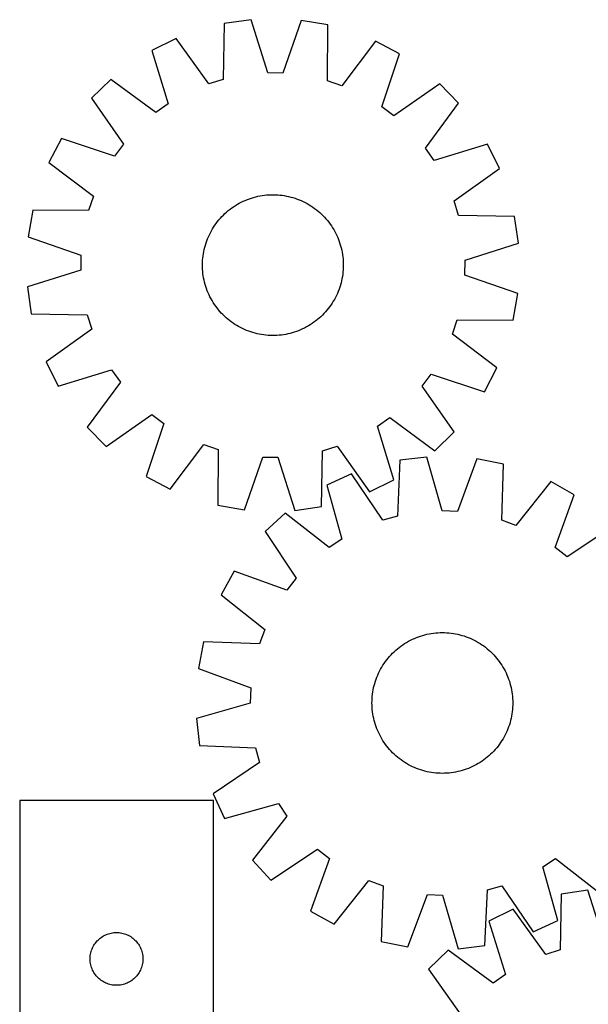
# Model space of a CAD drawing. Header units: millimetres. Extents: x 7 to 1493, y 7 to 2993.
# Tile 6 of 11: x 7 to 330, y 2432 to 2991. Entities that reach past the tile are written whole.
import ezdxf

# ---------------------------------------------------------------- set-up
doc = ezdxf.new("R2010")
doc.units = ezdxf.units.MM
doc.layers.add('CUT', color=7, linetype='CONTINUOUS', true_color=0x000000)

msp = doc.modelspace()

# ---------------------------------------------------------------- linework, layer by layer
at = {"layer": 'CUT'}
for p, q in [((122.71572, 2988.817609), (122.118144, 2957.058868)), ((137.943003, 2991.022246), (122.71572, 2988.817609)), ((147.523422, 2960.737096), (137.943003, 2991.022246)), ((166.479327, 2990.642786), (156.097007, 2960.623089)), ((181.642604, 2988.034032), (166.479327, 2990.642786)), ((181.395497, 2956.27063), (181.642604, 2988.034032)), ((95.458803, 2980.360288), (81.658068, 2973.558065)), ((113.928949, 2954.517911), (95.458803, 2980.360288)), ((208.665002, 2978.854934), (189.514232, 2953.512819)), ((222.279985, 2971.688151), (208.665002, 2978.854934)), ((81.658068, 2973.558065), (90.903729, 2943.169045)), ((212.229542, 2941.555721), (222.279985, 2971.688151)), ((156.097007, 2960.623089), (147.523422, 2960.737096)), ((58.348655, 2957.091824), (47.325378, 2946.357863)), ((83.900541, 2938.221852), (58.348655, 2957.091824)), ((122.118144, 2957.058868), (113.928949, 2954.517911)), ((189.514232, 2953.512819), (181.395497, 2956.27063)), ((245.143315, 2954.60793), (219.098707, 2936.42406)), ((255.877276, 2943.584654), (245.143315, 2954.60793)), ((47.325378, 2946.357863), (65.509248, 2920.313255)), ((90.903729, 2943.169045), (83.900541, 2938.221852)), ((237.007304, 2918.032767), (255.877276, 2943.584654)), ((219.098707, 2936.42406), (212.229542, 2941.555721)), ((30.245157, 2923.494532), (23.078374, 2909.879549)), ((60.377587, 2913.444089), (30.245157, 2923.494532)), ((65.509248, 2920.313255), (60.377587, 2913.444089)), ((241.954498, 2911.029579), (237.007304, 2918.032767)), ((272.343517, 2920.275241), (241.954498, 2911.029579)), ((279.145741, 2906.474505), (272.343517, 2920.275241)), ((23.078374, 2909.879549), (48.420489, 2890.72878)), ((253.303364, 2888.004359), (279.145741, 2906.474505)), ((48.420489, 2890.72878), (45.662678, 2882.610045)), ((131.280296, 2886.730557), (132.394007, 2887.312498)), ((132.394007, 2887.312498), (133.525448, 2887.859169)), ((133.525448, 2887.859169), (134.673501, 2888.370031)), ((134.673501, 2888.370031), (135.837035, 2888.84458)), ((135.837035, 2888.84458), (137.0149, 2889.282347)), ((137.0149, 2889.282347), (138.205935, 2889.6829)), ((138.205935, 2889.6829), (139.408964, 2890.045845)), ((139.408964, 2890.045845), (140.622799, 2890.370822)), ((140.622799, 2890.370822), (141.846243, 2890.657511)), ((141.846243, 2890.657511), (143.078089, 2890.90563)), ((143.078089, 2890.90563), (144.317121, 2891.114933)), ((144.317121, 2891.114933), (145.562115, 2891.285214)), ((145.562115, 2891.285214), (146.811844, 2891.416305)), ((146.811844, 2891.416305), (148.065074, 2891.508076)), ((148.065074, 2891.508076), (149.320568, 2891.560436)), ((149.320568, 2891.560436), (150.577087, 2891.573335)), ((150.577087, 2891.573335), (151.833391, 2891.54676)), ((151.833391, 2891.54676), (153.088241, 2891.480736)), ((153.088241, 2891.480736), (154.340397, 2891.375329)), ((154.340397, 2891.375329), (155.588625, 2891.230642)), ((155.588625, 2891.230642), (156.831692, 2891.04682)), ((156.831692, 2891.04682), (158.068372, 2890.824042)), ((158.068372, 2890.824042), (159.297444, 2890.562529)), ((159.297444, 2890.562529), (160.517695, 2890.262539)), ((160.517695, 2890.262539), (161.727921, 2889.924368)), ((161.727921, 2889.924368), (162.926928, 2889.54835)), ((162.926928, 2889.54835), (164.113532, 2889.134856)), ((164.113532, 2889.134856), (165.286563, 2888.684293)), ((165.286563, 2888.684293), (166.444862, 2888.197108)), ((166.444862, 2888.197108), (167.587286, 2887.673779)), ((167.587286, 2887.673779), (168.712709, 2887.114824)), ((168.712709, 2887.114824), (169.82002, 2886.520795)), ((255.84432, 2879.815164), (253.303364, 2888.004359)), ((13.899277, 2882.857151), (11.290522, 2867.693875)), ((45.662678, 2882.610045), (13.899277, 2882.857151)), ((123.136603, 2880.881271), (124.070602, 2881.721898)), ((124.070602, 2881.721898), (125.030544, 2882.532772)), ((125.030544, 2882.532772), (126.015483, 2883.313094)), ((126.015483, 2883.313094), (127.024447, 2884.062093)), ((127.024447, 2884.062093), (128.056439, 2884.77903)), ((128.056439, 2884.77903), (129.110442, 2885.463198)), ((129.110442, 2885.463198), (130.185414, 2886.113921)), ((130.185414, 2886.113921), (131.280296, 2886.730557)), ((169.82002, 2886.520795), (170.908125, 2885.892277)), ((170.908125, 2885.892277), (171.97595, 2885.229892)), ((171.97595, 2885.229892), (173.022443, 2884.534292)), ((173.022443, 2884.534292), (174.04657, 2883.806164)), ((174.04657, 2883.806164), (175.047321, 2883.046226)), ((175.047321, 2883.046226), (176.023708, 2882.25523)), ((176.023708, 2882.25523), (176.974767, 2881.433954)), ((176.974767, 2881.433954), (177.89956, 2880.583211)), ((118.127145, 2875.261118), (118.887082, 2876.261869)), ((118.887082, 2876.261869), (119.678078, 2877.238255)), ((119.678078, 2877.238255), (120.499354, 2878.189315)), ((120.499354, 2878.189315), (121.350097, 2879.114108)), ((121.350097, 2879.114108), (122.22947, 2880.011722)), ((122.22947, 2880.011722), (123.136603, 2880.881271)), ((177.89956, 2880.583211), (178.797174, 2879.703838)), ((178.797174, 2879.703838), (179.666724, 2878.796705)), ((179.666724, 2878.796705), (180.507351, 2877.862707)), ((180.507351, 2877.862707), (181.318225, 2876.902764)), ((181.318225, 2876.902764), (182.098547, 2875.917825)), ((182.098547, 2875.917825), (182.847545, 2874.908862)), ((287.603062, 2879.217588), (255.84432, 2879.815164)), ((289.807699, 2863.990306), (287.603062, 2879.217588)), ((114.818484, 2869.927257), (115.412513, 2871.034567)), ((115.412513, 2871.034567), (116.041031, 2872.122672)), ((116.041031, 2872.122672), (116.703417, 2873.190498)), ((116.703417, 2873.190498), (117.399017, 2874.236991)), ((117.399017, 2874.236991), (118.127145, 2875.261118)), ((182.847545, 2874.908862), (183.564483, 2873.876869)), ((183.564483, 2873.876869), (184.24865, 2872.822867)), ((184.24865, 2872.822867), (184.899373, 2871.747894)), ((184.899373, 2871.747894), (185.516009, 2870.653012)), ((185.516009, 2870.653012), (186.09795, 2869.539301)), ((11.290522, 2867.693875), (41.310219, 2857.311555)), ((112.384958, 2864.141476), (112.798452, 2865.32808)), ((112.798452, 2865.32808), (113.249015, 2866.50111)), ((113.249015, 2866.50111), (113.736201, 2867.659409)), ((113.736201, 2867.659409), (114.259529, 2868.801834)), ((114.259529, 2868.801834), (114.818484, 2869.927257)), ((186.09795, 2869.539301), (186.644621, 2868.407861)), ((186.644621, 2868.407861), (187.155483, 2867.259807)), ((187.155483, 2867.259807), (187.630032, 2866.096274)), ((187.630032, 2866.096274), (188.067799, 2864.918408)), ((188.067799, 2864.918408), (188.468353, 2863.727373)), ((110.886489, 2858.04624), (111.109266, 2859.28292)), ((111.109266, 2859.28292), (111.370779, 2860.511992)), ((111.370779, 2860.511992), (111.670769, 2861.732243)), ((111.670769, 2861.732243), (112.00894, 2862.942469)), ((112.00894, 2862.942469), (112.384958, 2864.141476)), ((188.468353, 2863.727373), (188.831297, 2862.524345)), ((188.831297, 2862.524345), (189.156274, 2861.310509)), ((189.156274, 2861.310509), (189.442964, 2860.087065)), ((189.442964, 2860.087065), (189.691083, 2858.855219)), ((189.691083, 2858.855219), (189.900386, 2857.616188)), ((259.522549, 2854.409887), (289.807699, 2863.990306)), ((41.310219, 2857.311555), (41.196212, 2848.737969)), ((110.386548, 2853.047939), (110.452572, 2854.302788)), ((110.452572, 2854.302788), (110.55798, 2855.554945)), ((110.55798, 2855.554945), (110.702666, 2856.803173)), ((110.702666, 2856.803173), (110.886489, 2858.04624)), ((189.900386, 2857.616188), (190.070667, 2856.371193)), ((190.070667, 2856.371193), (190.201757, 2855.121464)), ((190.201757, 2855.121464), (190.293528, 2853.868235)), ((190.293528, 2853.868235), (190.345889, 2852.612741)), ((259.408542, 2845.836301), (259.522549, 2854.409887)), ((41.196212, 2848.737969), (10.911062, 2839.15755)), ((110.359973, 2851.791634), (110.386548, 2853.047939)), ((110.372872, 2850.535115), (110.359973, 2851.791634)), ((110.425233, 2849.279621), (110.372872, 2850.535115)), ((110.517004, 2848.026391), (110.425233, 2849.279621)), ((110.648094, 2846.776663), (110.517004, 2848.026391)), ((190.266188, 2848.845067), (190.160781, 2847.592911)), ((190.332212, 2850.099917), (190.266188, 2848.845067)), ((190.358788, 2851.356221), (190.332212, 2850.099917)), ((190.345889, 2852.612741), (190.358788, 2851.356221)), ((110.818375, 2845.531668), (110.648094, 2846.776663)), ((111.027678, 2844.292637), (110.818375, 2845.531668)), ((111.275797, 2843.060791), (111.027678, 2844.292637)), ((111.562486, 2841.837346), (111.275797, 2843.060791)), ((189.347982, 2842.635864), (189.047992, 2841.415613)), ((189.609494, 2843.864936), (189.347982, 2842.635864)), ((189.832272, 2845.101616), (189.609494, 2843.864936)), ((190.016095, 2846.344683), (189.832272, 2845.101616)), ((190.160781, 2847.592911), (190.016095, 2846.344683)), ((289.428239, 2835.453981), (259.408542, 2845.836301)), ((10.911062, 2839.15755), (13.115699, 2823.930268)), ((111.887464, 2840.623511), (111.562486, 2841.837346)), ((112.250408, 2839.420482), (111.887464, 2840.623511)), ((112.650962, 2838.229448), (112.250408, 2839.420482)), ((113.088729, 2837.051582), (112.650962, 2838.229448)), ((113.563277, 2835.888049), (113.088729, 2837.051582)), ((187.469746, 2836.646746), (186.98256, 2835.488446)), ((187.920308, 2837.819776), (187.469746, 2836.646746)), ((188.333803, 2839.00638), (187.920308, 2837.819776)), ((188.709821, 2840.205387), (188.333803, 2839.00638)), ((189.047992, 2841.415613), (188.709821, 2840.205387)), ((114.074139, 2834.739995), (113.563277, 2835.888049)), ((114.620811, 2833.608555), (114.074139, 2834.739995)), ((115.202751, 2832.494844), (114.620811, 2833.608555)), ((115.819388, 2831.399962), (115.202751, 2832.494844)), ((116.470111, 2830.324989), (115.819388, 2831.399962)), ((184.67773, 2831.025184), (184.015344, 2829.957358)), ((185.306248, 2832.113289), (184.67773, 2831.025184)), ((185.900277, 2833.220599), (185.306248, 2832.113289)), ((186.459232, 2834.346022), (185.900277, 2833.220599)), ((186.98256, 2835.488446), (186.459232, 2834.346022)), ((286.819484, 2820.290705), (289.428239, 2835.453981)), ((117.154278, 2829.270987), (116.470111, 2830.324989)), ((117.871215, 2828.238994), (117.154278, 2829.270987)), ((118.620214, 2827.230031), (117.871215, 2828.238994)), ((119.400536, 2826.245092), (118.620214, 2827.230031)), ((120.21141, 2825.285149), (119.400536, 2826.245092)), ((121.052037, 2824.35115), (120.21141, 2825.285149)), ((181.040682, 2825.9096), (180.219407, 2824.958541)), ((181.831679, 2826.885987), (181.040682, 2825.9096)), ((182.591616, 2827.886738), (181.831679, 2826.885987)), ((183.319744, 2828.910865), (182.591616, 2827.886738)), ((184.015344, 2829.957358), (183.319744, 2828.910865)), ((13.115699, 2823.930268), (44.87444, 2823.332691)), ((44.87444, 2823.332691), (47.415397, 2815.143497)), ((121.921586, 2823.444017), (121.052037, 2824.35115)), ((122.819201, 2822.564645), (121.921586, 2823.444017)), ((123.743994, 2821.713901), (122.819201, 2822.564645)), ((124.695053, 2820.892626), (123.743994, 2821.713901)), ((125.67144, 2820.101629), (124.695053, 2820.892626)), ((126.67219, 2819.341692), (125.67144, 2820.101629)), ((174.703278, 2819.834762), (173.694314, 2819.085763)), ((175.688217, 2820.615083), (174.703278, 2819.834762)), ((176.648159, 2821.425958), (175.688217, 2820.615083)), ((177.582158, 2822.266584), (176.648159, 2821.425958)), ((178.489291, 2823.136134), (177.582158, 2822.266584)), ((179.368663, 2824.033748), (178.489291, 2823.136134)), ((180.219407, 2824.958541), (179.368663, 2824.033748)), ((252.298272, 2812.419076), (255.056083, 2820.537811)), ((255.056083, 2820.537811), (286.819484, 2820.290705)), ((47.415397, 2815.143497), (21.57302, 2796.67335)), ((127.696318, 2818.613564), (126.67219, 2819.341692)), ((128.74281, 2817.917964), (127.696318, 2818.613564)), ((129.810636, 2817.255578), (128.74281, 2817.917964)), ((130.898741, 2816.627061), (129.810636, 2817.255578)), ((132.006052, 2816.033031), (130.898741, 2816.627061)), ((133.131474, 2815.474077), (132.006052, 2816.033031)), ((134.273899, 2814.950748), (133.131474, 2815.474077)), ((135.432198, 2814.463562), (134.273899, 2814.950748)), ((136.605228, 2814.013), (135.432198, 2814.463562)), ((164.881726, 2814.303276), (163.703861, 2813.865509)), ((166.04526, 2814.777825), (164.881726, 2814.303276)), ((167.193313, 2815.288687), (166.04526, 2814.777825)), ((168.324754, 2815.835358), (167.193313, 2815.288687)), ((169.438464, 2816.417299), (168.324754, 2815.835358)), ((170.533346, 2817.033935), (169.438464, 2816.417299)), ((171.608319, 2817.684658), (170.533346, 2817.033935)), ((172.662322, 2818.368826), (171.608319, 2817.684658)), ((173.694314, 2819.085763), (172.662322, 2818.368826)), ((137.791833, 2813.599506), (136.605228, 2814.013)), ((138.990839, 2813.223488), (137.791833, 2813.599506)), ((140.201065, 2812.885317), (138.990839, 2813.223488)), ((141.421317, 2812.585327), (140.201065, 2812.885317)), ((142.650389, 2812.323814), (141.421317, 2812.585327)), ((143.887068, 2812.101036), (142.650389, 2812.323814)), ((145.130136, 2811.917213), (143.887068, 2812.101036)), ((146.378363, 2811.772527), (145.130136, 2811.917213)), ((147.63052, 2811.66712), (146.378363, 2811.772527)), ((148.88537, 2811.601096), (147.63052, 2811.66712)), ((150.141674, 2811.57452), (148.88537, 2811.601096)), ((151.398193, 2811.587419), (150.141674, 2811.57452)), ((152.653687, 2811.63978), (151.398193, 2811.587419)), ((153.906917, 2811.731551), (152.653687, 2811.63978)), ((155.156646, 2811.862642), (153.906917, 2811.731551)), ((156.40164, 2812.032923), (155.156646, 2811.862642)), ((157.640672, 2812.242226), (156.40164, 2812.032923)), ((158.872517, 2812.490344), (157.640672, 2812.242226)), ((160.095962, 2812.777034), (158.872517, 2812.490344)), ((161.309797, 2813.102011), (160.095962, 2812.777034)), ((162.512826, 2813.464956), (161.309797, 2813.102011)), ((163.703861, 2813.865509), (162.512826, 2813.464956)), ((277.640387, 2793.268307), (252.298272, 2812.419076)), ((21.57302, 2796.67335), (28.375244, 2782.872615)), ((28.375244, 2782.872615), (58.764263, 2792.118277)), ((58.764263, 2792.118277), (63.711457, 2785.115089)), ((270.473604, 2779.653323), (277.640387, 2793.268307)), ((235.209513, 2782.834601), (240.341174, 2789.703766)), ((240.341174, 2789.703766), (270.473604, 2779.653323)), ((63.711457, 2785.115089), (44.841485, 2759.563202)), ((253.393383, 2756.789993), (235.209513, 2782.834601)), ((55.575446, 2748.539925), (81.620054, 2766.723795)), ((81.620054, 2766.723795), (88.489219, 2761.592135)), ((209.815032, 2759.97881), (216.81822, 2764.926004)), ((216.81822, 2764.926004), (242.370106, 2746.056032)), ((44.841485, 2759.563202), (55.575446, 2748.539925)), ((88.489219, 2761.592135), (78.438776, 2731.459704)), ((219.060693, 2729.589791), (209.815032, 2759.97881)), ((242.370106, 2746.056032), (253.393383, 2756.789993)), ((92.053759, 2724.292922), (111.204529, 2749.635036)), ((111.204529, 2749.635036), (119.323263, 2746.877226)), ((178.600617, 2746.088988), (186.789812, 2748.629945)), ((186.789812, 2748.629945), (205.259958, 2722.787568)), ((119.323263, 2746.877226), (119.076157, 2715.113824)), ((134.239433, 2712.50507), (144.621753, 2742.524766)), ((144.621753, 2742.524766), (153.195339, 2742.410759)), ((153.195339, 2742.410759), (162.775758, 2712.125609)), ((178.00304, 2714.330247), (178.600617, 2746.088988)), ((237.766779, 2742.513108), (222.488465, 2740.695505)), ((246.575763, 2711.994646), (237.766779, 2742.513108)), ((266.284291, 2741.409787), (255.143697, 2711.663159)), ((281.376501, 2738.417172), (266.284291, 2741.409787)), ((222.488465, 2740.695505), (221.085344, 2708.962147)), ((280.323619, 2706.670264), (281.376501, 2738.417172)), ((78.438776, 2731.459704), (92.053759, 2724.292922)), ((195.025755, 2732.93243), (181.056885, 2726.482528)), ((212.83432, 2706.629773), (195.025755, 2732.93243)), ((181.056885, 2726.482528), (189.528584, 2695.868723)), ((205.259958, 2722.787568), (219.060693, 2729.589791)), ((308.157322, 2728.555456), (288.369773, 2703.707364)), ((321.586098, 2721.04556), (308.157322, 2728.555456)), ((310.774413, 2691.177814), (321.586098, 2721.04556)), ((119.076157, 2715.113824), (134.239433, 2712.50507)), ((162.775758, 2712.125609), (178.00304, 2714.330247)), ((157.337217, 2710.61296), (146.045162, 2700.162121)), ((182.402137, 2691.100796), (157.337217, 2710.61296)), ((221.085344, 2708.962147), (212.83432, 2706.629773)), ((255.143697, 2711.663159), (246.575763, 2711.994646)), ((288.369773, 2703.707364), (280.323619, 2706.670264)), ((344.008734, 2703.390781), (317.511174, 2685.873531)), ((146.045162, 2700.162121), (163.562413, 2673.664561)), ((189.528584, 2695.868723), (182.402137, 2691.100796)), ((317.511174, 2685.873531), (310.774413, 2691.177814)), ((128.390384, 2677.739485), (120.880488, 2664.310709)), ((158.25813, 2666.9278), (128.390384, 2677.739485)), ((163.562413, 2673.664561), (158.25813, 2666.9278)), ((120.880488, 2664.310709), (145.72858, 2644.52316)), ((145.72858, 2644.52316), (142.76568, 2636.477006)), ((233.069185, 2640.42176), (234.257777, 2640.829503)), ((234.257777, 2640.829503), (235.458591, 2641.19971)), ((235.458591, 2641.19971), (236.67044, 2641.532017)), ((236.67044, 2641.532017), (237.89213, 2641.826094)), ((237.89213, 2641.826094), (239.122454, 2642.081651)), ((239.122454, 2642.081651), (240.360198, 2642.298438)), ((240.360198, 2642.298438), (241.604141, 2642.476238)), ((241.604141, 2642.476238), (242.853055, 2642.614878)), ((242.853055, 2642.614878), (244.105707, 2642.71422)), ((244.105707, 2642.71422), (245.360862, 2642.774167)), ((245.360862, 2642.774167), (246.61728, 2642.794658)), ((246.61728, 2642.794658), (247.873722, 2642.775674)), ((247.873722, 2642.775674), (249.128948, 2642.717234)), ((249.128948, 2642.717234), (250.381718, 2642.619395)), ((250.381718, 2642.619395), (251.630798, 2642.482254)), ((251.630798, 2642.482254), (252.874953, 2642.305946)), ((252.874953, 2642.305946), (254.112956, 2642.090645)), ((254.112956, 2642.090645), (255.343586, 2641.836564)), ((255.343586, 2641.836564), (256.565628, 2641.543953)), ((256.565628, 2641.543953), (257.777875, 2641.213101)), ((257.777875, 2641.213101), (258.979132, 2640.844335)), ((258.979132, 2640.844335), (260.168213, 2640.438018)), ((111.018772, 2637.529888), (108.026156, 2622.437678)), ((142.76568, 2636.477006), (111.018772, 2637.529888)), ((222.106038, 2634.386151), (223.110458, 2635.141233)), ((223.110458, 2635.141233), (224.138099, 2635.864393)), ((224.138099, 2635.864393), (225.187948, 2636.554917)), ((225.187948, 2636.554917), (226.258969, 2637.212124)), ((226.258969, 2637.212124), (227.350105, 2637.835365)), ((227.350105, 2637.835365), (228.460279, 2638.424025)), ((228.460279, 2638.424025), (229.588396, 2638.977523)), ((229.588396, 2638.977523), (230.733341, 2639.495313)), ((230.733341, 2639.495313), (231.893986, 2639.976884)), ((231.893986, 2639.976884), (233.069185, 2640.42176)), ((260.168213, 2640.438018), (261.343945, 2639.994552)), ((261.343945, 2639.994552), (262.505167, 2639.514375)), ((262.505167, 2639.514375), (263.650733, 2638.997959)), ((263.650733, 2638.997959), (264.779512, 2638.445815)), ((264.779512, 2638.445815), (265.890392, 2637.858487)), ((265.890392, 2637.858487), (266.982275, 2637.236556)), ((266.982275, 2637.236556), (268.054084, 2636.580635)), ((268.054084, 2636.580635), (269.104761, 2635.891371)), ((269.104761, 2635.891371), (270.133269, 2635.169445)), ((270.133269, 2635.169445), (271.138594, 2634.415569)), ((216.620971, 2629.229134), (217.466111, 2630.159051)), ((217.466111, 2630.159051), (218.340043, 2631.061962)), ((218.340043, 2631.061962), (219.241905, 2631.936977)), ((219.241905, 2631.936977), (220.170807, 2632.783232)), ((220.170807, 2632.783232), (221.125832, 2633.599892)), ((221.125832, 2633.599892), (222.106038, 2634.386151)), ((271.138594, 2634.415569), (272.119742, 2633.630487)), ((272.119742, 2633.630487), (273.075747, 2632.814973)), ((273.075747, 2632.814973), (274.005664, 2631.969833)), ((274.005664, 2631.969833), (274.908575, 2631.095901)), ((274.908575, 2631.095901), (275.78359, 2630.194039)), ((275.78359, 2630.194039), (276.629845, 2629.265137)), ((212.199387, 2623.135662), (212.855309, 2624.207471)), ((212.855309, 2624.207471), (213.544572, 2625.258148)), ((213.544572, 2625.258148), (214.266499, 2626.286656)), ((214.266499, 2626.286656), (215.020375, 2627.291981)), ((215.020375, 2627.291981), (215.805457, 2628.273129)), ((215.805457, 2628.273129), (216.620971, 2629.229134)), ((276.629845, 2629.265137), (277.446505, 2628.310111)), ((277.446505, 2628.310111), (278.232764, 2627.329905)), ((278.232764, 2627.329905), (278.987847, 2626.325486)), ((278.987847, 2626.325486), (279.711006, 2625.297845)), ((279.711006, 2625.297845), (280.40153, 2624.247996)), ((280.40153, 2624.247996), (281.058737, 2623.176975)), ((108.026156, 2622.437678), (137.772785, 2611.297084)), ((209.441391, 2617.497332), (209.921569, 2618.658554)), ((209.921569, 2618.658554), (210.437985, 2619.80412)), ((210.437985, 2619.80412), (210.990129, 2620.932899)), ((210.990129, 2620.932899), (211.577456, 2622.043779)), ((211.577456, 2622.043779), (212.199387, 2623.135662)), ((281.058737, 2623.176975), (281.681978, 2622.085839)), ((281.681978, 2622.085839), (282.270638, 2620.975665)), ((282.270638, 2620.975665), (282.824136, 2619.847548)), ((282.824136, 2619.847548), (283.341926, 2618.702603)), ((283.341926, 2618.702603), (283.823497, 2617.541958)), ((207.59938, 2611.496973), (207.891991, 2612.719015)), ((207.891991, 2612.719015), (208.222843, 2613.931262)), ((208.222843, 2613.931262), (208.591609, 2615.132519)), ((208.591609, 2615.132519), (208.997925, 2616.3216)), ((208.997925, 2616.3216), (209.441391, 2617.497332)), ((283.823497, 2617.541958), (284.268373, 2616.366759)), ((284.268373, 2616.366759), (284.676116, 2615.178167)), ((284.676116, 2615.178167), (285.046324, 2613.977353)), ((285.046324, 2613.977353), (285.37863, 2612.765503)), ((285.37863, 2612.765503), (285.672707, 2611.543814)), ((137.772785, 2611.297084), (137.441298, 2602.72915)), ((206.816549, 2606.535105), (206.95369, 2607.784185)), ((206.95369, 2607.784185), (207.129998, 2609.02834)), ((207.129998, 2609.02834), (207.345299, 2610.266343)), ((207.345299, 2610.266343), (207.59938, 2611.496973)), ((285.672707, 2611.543814), (285.928265, 2610.31349)), ((285.928265, 2610.31349), (286.145051, 2609.075746)), ((286.145051, 2609.075746), (286.322852, 2607.831803)), ((286.322852, 2607.831803), (286.461491, 2606.582889)), ((137.441298, 2602.72915), (106.922836, 2593.920166)), ((206.641286, 2602.770667), (206.660269, 2604.027109)), ((206.661777, 2601.514249), (206.641286, 2602.770667)), ((206.660269, 2604.027109), (206.71871, 2605.282335)), ((206.721723, 2600.259094), (206.661777, 2601.514249)), ((206.71871, 2605.282335), (206.816549, 2606.535105)), ((286.461491, 2606.582889), (286.560833, 2605.330237)), ((286.560833, 2605.330237), (286.62078, 2604.075082)), ((286.622287, 2601.562222), (286.563847, 2600.306996)), ((286.62078, 2604.075082), (286.641271, 2602.818664)), ((286.641271, 2602.818664), (286.622287, 2601.562222)), ((206.821065, 2599.006442), (206.721723, 2600.259094)), ((206.959705, 2597.757528), (206.821065, 2599.006442)), ((207.137506, 2596.513585), (206.959705, 2597.757528)), ((207.354292, 2595.275841), (207.137506, 2596.513585)), ((286.152559, 2596.560991), (285.937258, 2595.322987)), ((286.328867, 2597.805146), (286.152559, 2596.560991)), ((286.466008, 2599.054225), (286.328867, 2597.805146)), ((286.563847, 2600.306996), (286.466008, 2599.054225)), ((106.922836, 2593.920166), (108.740439, 2578.641852)), ((207.60985, 2594.045517), (207.354292, 2595.275841)), ((207.903927, 2592.823827), (207.60985, 2594.045517)), ((208.236233, 2591.611978), (207.903927, 2592.823827)), ((208.60644, 2590.411164), (208.236233, 2591.611978)), ((209.014184, 2589.222571), (208.60644, 2590.411164)), ((284.690948, 2590.456811), (284.284632, 2589.26773)), ((285.059714, 2591.658068), (284.690948, 2590.456811)), ((285.390566, 2592.870316), (285.059714, 2591.658068)), ((285.683177, 2594.092358), (285.390566, 2592.870316)), ((285.937258, 2595.322987), (285.683177, 2594.092358)), ((209.45906, 2588.047373), (209.014184, 2589.222571)), ((209.940631, 2586.886728), (209.45906, 2588.047373)), ((210.458421, 2585.741782), (209.940631, 2586.886728)), ((211.011919, 2584.613666), (210.458421, 2585.741782)), ((282.844572, 2585.785211), (282.292428, 2584.656431)), ((283.360988, 2586.930777), (282.844572, 2585.785211)), ((283.841165, 2588.091999), (283.360988, 2586.930777)), ((284.284632, 2589.26773), (283.841165, 2588.091999)), ((211.600579, 2583.503492), (211.011919, 2584.613666)), ((212.22382, 2582.412356), (211.600579, 2583.503492)), ((212.881026, 2581.341335), (212.22382, 2582.412356)), ((213.57155, 2580.291486), (212.881026, 2581.341335)), ((214.29471, 2579.263844), (213.57155, 2580.291486)), ((215.049792, 2578.259425), (214.29471, 2579.263844)), ((279.016058, 2579.302674), (278.262182, 2578.29735)), ((279.737984, 2580.331183), (279.016058, 2579.302674)), ((280.427248, 2581.38186), (279.737984, 2580.331183)), ((281.083169, 2582.453669), (280.427248, 2581.38186)), ((281.705101, 2583.545552), (281.083169, 2582.453669)), ((282.292428, 2584.656431), (281.705101, 2583.545552)), ((108.740439, 2578.641852), (140.473796, 2577.238731)), ((140.473796, 2577.238731), (142.806171, 2568.987707)), ((215.836051, 2577.279219), (215.049792, 2578.259425)), ((216.652711, 2576.324194), (215.836051, 2577.279219)), ((217.498966, 2575.395292), (216.652711, 2576.324194)), ((218.373982, 2574.49343), (217.498966, 2575.395292)), ((219.276893, 2573.619497), (218.373982, 2574.49343)), ((220.20681, 2572.774358), (219.276893, 2573.619497)), ((274.040652, 2573.652353), (273.11175, 2572.806098)), ((274.942514, 2574.527368), (274.040652, 2573.652353)), ((275.816446, 2575.43028), (274.942514, 2574.527368)), ((276.661586, 2576.360197), (275.816446, 2575.43028)), ((277.4771, 2577.316201), (276.661586, 2576.360197)), ((278.262182, 2578.29735), (277.4771, 2577.316201)), ((142.806171, 2568.987707), (116.503514, 2551.179142)), ((221.162814, 2571.958844), (220.20681, 2572.774358)), ((222.143963, 2571.173762), (221.162814, 2571.958844)), ((223.149288, 2570.419885), (222.143963, 2571.173762)), ((224.177796, 2569.697959), (223.149288, 2570.419885)), ((225.228473, 2569.008695), (224.177796, 2569.697959)), ((226.300282, 2568.352774), (225.228473, 2569.008695)), ((227.392165, 2567.730843), (226.300282, 2568.352774)), ((267.023588, 2568.377207), (265.932452, 2567.753966)), ((268.094609, 2569.034413), (267.023588, 2568.377207)), ((269.144458, 2569.724937), (268.094609, 2569.034413)), ((270.172099, 2570.448097), (269.144458, 2569.724937)), ((271.176518, 2571.203179), (270.172099, 2570.448097)), ((272.156724, 2571.989438), (271.176518, 2571.203179)), ((273.11175, 2572.806098), (272.156724, 2571.989438)), ((228.503044, 2567.143516), (227.392165, 2567.730843)), ((229.631824, 2566.591372), (228.503044, 2567.143516)), ((230.77739, 2566.074956), (229.631824, 2566.591372)), ((231.938612, 2565.594778), (230.77739, 2566.074956)), ((233.114344, 2565.151312), (231.938612, 2565.594778)), ((234.303425, 2564.744996), (233.114344, 2565.151312)), ((235.504682, 2564.376229), (234.303425, 2564.744996)), ((236.716929, 2564.045378), (235.504682, 2564.376229)), ((237.938971, 2563.752767), (236.716929, 2564.045378)), ((239.1696, 2563.498685), (237.938971, 2563.752767)), ((240.407604, 2563.283385), (239.1696, 2563.498685)), ((241.651759, 2563.107077), (240.407604, 2563.283385)), ((242.900838, 2562.969935), (241.651759, 2563.107077)), ((244.153609, 2562.872096), (242.900838, 2562.969935)), ((245.408835, 2562.813656), (244.153609, 2562.872096)), ((246.665277, 2562.794672), (245.408835, 2562.813656)), ((247.921695, 2562.815164), (246.665277, 2562.794672)), ((249.17685, 2562.87511), (247.921695, 2562.815164)), ((250.429502, 2562.974452), (249.17685, 2562.87511)), ((251.678416, 2563.113092), (250.429502, 2562.974452)), ((252.922359, 2563.290893), (251.678416, 2563.113092)), ((254.160103, 2563.507679), (252.922359, 2563.290893)), ((255.390427, 2563.763237), (254.160103, 2563.507679)), ((256.612116, 2564.057314), (255.390427, 2563.763237)), ((257.823966, 2564.38962), (256.612116, 2564.057314)), ((259.02478, 2564.759827), (257.823966, 2564.38962)), ((260.213372, 2565.16757), (259.02478, 2564.759827)), ((261.388571, 2565.612447), (260.213372, 2565.16757)), ((262.549216, 2566.094018), (261.388571, 2565.612447)), ((263.694161, 2566.611808), (262.549216, 2566.094018)), ((264.822278, 2567.165306), (263.694161, 2566.611808)), ((265.932452, 2567.753966), (264.822278, 2567.165306)), ((116.503514, 2551.179142), (122.953416, 2537.210272)), ((116.522918, 2547.356584), (6.522918, 2547.356584)), ((6.522918, 2547.356584), (6.522918, 2367.356584)), ((116.522918, 2367.356584), (116.522918, 2547.356584)), ((122.953416, 2537.210272), (153.567221, 2545.681971)), ((153.567221, 2545.681971), (158.335147, 2538.555524)), ((158.335147, 2538.555524), (138.822984, 2513.490604)), ((149.273823, 2502.198549), (175.771382, 2519.7158)), ((175.771382, 2519.7158), (182.508143, 2514.411516)), ((138.822984, 2513.490604), (149.273823, 2502.198549)), ((182.508143, 2514.411516), (171.696459, 2484.543771)), ((303.753972, 2509.720608), (310.880419, 2514.488534)), ((310.880419, 2514.488534), (335.945339, 2494.97637)), ((312.225672, 2479.106803), (303.753972, 2509.720608)), ((185.125235, 2477.033875), (204.912783, 2501.881967)), ((204.912783, 2501.881967), (212.958937, 2498.919067)), ((212.958937, 2498.919067), (211.906056, 2467.172159)), ((270.794091, 2464.893825), (272.197213, 2496.627183)), ((272.197213, 2496.627183), (280.448237, 2498.959558)), ((280.448237, 2498.959558), (298.256802, 2472.656901)), ((329.344676, 2496.466943), (314.122634, 2494.226411)), ((338.996472, 2466.204465), (329.344676, 2496.466943)), ((226.998265, 2464.179543), (238.13886, 2493.926172)), ((238.13886, 2493.926172), (246.706794, 2493.594685)), ((246.706794, 2493.594685), (255.515778, 2463.076222)), ((314.122634, 2494.226411), (313.599937, 2462.466349)), ((171.696459, 2484.543771), (185.125235, 2477.033875)), ((286.885732, 2485.70485), (273.101073, 2478.870107)), ((305.416756, 2459.906092), (286.885732, 2485.70485)), ((273.101073, 2478.870107), (282.418357, 2448.502971)), ((298.256802, 2472.656901), (312.225672, 2479.106803)), ((50.004712, 2466.965482), (50.514638, 2467.545684)), ((50.514638, 2467.545684), (51.053756, 2468.098867)), ((51.053756, 2468.098867), (51.620636, 2468.623563)), ((51.620636, 2468.623563), (52.213776, 2469.118381)), ((52.213776, 2469.118381), (52.831602, 2469.582009)), ((52.831602, 2469.582009), (53.472475, 2470.013218)), ((53.472475, 2470.013218), (54.134697, 2470.410863)), ((54.134697, 2470.410863), (54.816511, 2470.773891)), ((54.816511, 2470.773891), (55.51611, 2471.101338)), ((55.51611, 2471.101338), (56.231637, 2471.392337)), ((56.231637, 2471.392337), (56.961196, 2471.646115)), ((56.961196, 2471.646115), (57.702851, 2471.862)), ((57.702851, 2471.862), (58.454637, 2472.03942)), ((58.454637, 2472.03942), (59.21456, 2472.177903)), ((59.21456, 2472.177903), (59.980603, 2472.277082)), ((59.980603, 2472.277082), (60.750737, 2472.336696)), ((60.750737, 2472.336696), (61.522918, 2472.356584)), ((61.522918, 2472.356584), (62.2951, 2472.336696)), ((62.2951, 2472.336696), (63.065233, 2472.277082)), ((63.065233, 2472.277082), (63.831277, 2472.177903)), ((63.831277, 2472.177903), (64.591199, 2472.03942)), ((64.591199, 2472.03942), (65.342985, 2471.862)), ((65.342985, 2471.862), (66.084641, 2471.646115)), ((66.084641, 2471.646115), (66.8142, 2471.392337)), ((66.8142, 2471.392337), (67.529727, 2471.101338)), ((67.529727, 2471.101338), (68.229325, 2470.773891)), ((68.229325, 2470.773891), (68.911139, 2470.410863)), ((68.911139, 2470.410863), (69.573361, 2470.013218)), ((69.573361, 2470.013218), (70.214235, 2469.582009)), ((70.214235, 2469.582009), (70.832061, 2469.118381)), ((70.832061, 2469.118381), (71.4252, 2468.623563)), ((71.4252, 2468.623563), (71.992081, 2468.098867)), ((71.992081, 2468.098867), (72.531199, 2467.545684)), ((72.531199, 2467.545684), (73.041125, 2466.965482)), ((47.12067, 2461.548869), (47.35558, 2462.28472)), ((47.35558, 2462.28472), (47.628059, 2463.007503)), ((47.628059, 2463.007503), (47.937384, 2463.7153)), ((47.937384, 2463.7153), (48.282736, 2464.406236)), ((48.282736, 2464.406236), (48.663199, 2465.078476)), ((48.663199, 2465.078476), (49.077763, 2465.73024)), ((49.077763, 2465.73024), (49.52533, 2466.359799)), ((49.52533, 2466.359799), (50.004712, 2466.965482)), ((73.041125, 2466.965482), (73.520507, 2466.359799)), ((73.520507, 2466.359799), (73.968073, 2465.73024)), ((73.968073, 2465.73024), (74.382638, 2465.078476)), ((74.382638, 2465.078476), (74.7631, 2464.406236)), ((74.7631, 2464.406236), (75.108452, 2463.7153)), ((75.108452, 2463.7153), (75.417778, 2463.007503)), ((75.417778, 2463.007503), (75.690257, 2462.28472)), ((75.690257, 2462.28472), (75.925166, 2461.548869)), ((211.906056, 2467.172159), (226.998265, 2464.179543)), ((249.830547, 2462.348955), (238.832608, 2451.589035)), ((275.426852, 2443.539279), (249.830547, 2462.348955)), ((255.515778, 2463.076222), (270.794091, 2464.893825)), ((313.599937, 2462.466349), (305.416756, 2459.906092)), ((46.527891, 2457.742803), (46.567655, 2458.514216)), ((46.527891, 2456.970366), (46.527891, 2457.742803)), ((46.567655, 2456.198952), (46.527891, 2456.970366)), ((46.567655, 2458.514216), (46.647078, 2459.28256)), ((46.647078, 2455.430609), (46.567655, 2456.198952)), ((46.647078, 2459.28256), (46.765949, 2460.045796)), ((46.765949, 2460.045796), (46.923953, 2460.8019)), ((46.923953, 2460.8019), (47.12067, 2461.548869)), ((75.925166, 2461.548869), (76.121884, 2460.8019)), ((76.121884, 2460.8019), (76.279888, 2460.045796)), ((76.279888, 2460.045796), (76.398758, 2459.28256)), ((76.398758, 2459.28256), (76.478181, 2458.514216)), ((76.478181, 2456.198952), (76.398758, 2455.430609)), ((76.478181, 2458.514216), (76.517945, 2457.742803)), ((76.517945, 2456.970366), (76.478181, 2456.198952)), ((76.517945, 2457.742803), (76.517945, 2456.970366)), ((46.765949, 2454.667373), (46.647078, 2455.430609)), ((46.923953, 2453.911268), (46.765949, 2454.667373)), ((47.12067, 2453.1643), (46.923953, 2453.911268)), ((47.35558, 2452.428449), (47.12067, 2453.1643)), ((47.628059, 2451.705666), (47.35558, 2452.428449)), ((47.937384, 2450.997869), (47.628059, 2451.705666)), ((48.282736, 2450.306933), (47.937384, 2450.997869)), ((75.108452, 2450.997869), (74.7631, 2450.306933)), ((75.417778, 2451.705666), (75.108452, 2450.997869)), ((75.690257, 2452.428449), (75.417778, 2451.705666)), ((75.925166, 2453.1643), (75.690257, 2452.428449)), ((76.121884, 2453.911268), (75.925166, 2453.1643)), ((76.279888, 2454.667373), (76.121884, 2453.911268)), ((76.398758, 2455.430609), (76.279888, 2454.667373)), ((238.832608, 2451.589035), (257.077833, 2425.587371)), ((48.663199, 2449.634692), (48.282736, 2450.306933)), ((49.077763, 2448.982929), (48.663199, 2449.634692)), ((49.52533, 2448.35337), (49.077763, 2448.982929)), ((50.004712, 2447.747687), (49.52533, 2448.35337)), ((50.514638, 2447.167484), (50.004712, 2447.747687)), ((51.053756, 2446.614302), (50.514638, 2447.167484)), ((51.620636, 2446.089605), (51.053756, 2446.614302)), ((52.213776, 2445.594787), (51.620636, 2446.089605)), ((52.831602, 2445.131159), (52.213776, 2445.594787)), ((53.472475, 2444.699951), (52.831602, 2445.131159)), ((70.214235, 2445.131159), (69.573361, 2444.699951)), ((70.832061, 2445.594787), (70.214235, 2445.131159)), ((71.4252, 2446.089605), (70.832061, 2445.594787)), ((71.992081, 2446.614302), (71.4252, 2446.089605)), ((72.531199, 2447.167484), (71.992081, 2446.614302)), ((73.041125, 2447.747687), (72.531199, 2447.167484)), ((73.520507, 2448.35337), (73.041125, 2447.747687)), ((73.968073, 2448.982929), (73.520507, 2448.35337)), ((74.382638, 2449.634692), (73.968073, 2448.982929)), ((74.7631, 2450.306933), (74.382638, 2449.634692)), ((282.418357, 2448.502971), (275.426852, 2443.539279)), ((54.134697, 2444.302306), (53.472475, 2444.699951)), ((54.816511, 2443.939278), (54.134697, 2444.302306)), ((55.51611, 2443.611831), (54.816511, 2443.939278)), ((56.231637, 2443.320832), (55.51611, 2443.611831)), ((56.961196, 2443.067054), (56.231637, 2443.320832)), ((57.702851, 2442.851168), (56.961196, 2443.067054)), ((58.454637, 2442.673749), (57.702851, 2442.851168)), ((59.21456, 2442.535266), (58.454637, 2442.673749)), ((59.980603, 2442.436086), (59.21456, 2442.535266)), ((60.750737, 2442.376473), (59.980603, 2442.436086)), ((61.522918, 2442.356584), (60.750737, 2442.376473)), ((62.2951, 2442.376473), (61.522918, 2442.356584)), ((63.065233, 2442.436086), (62.2951, 2442.376473)), ((63.831277, 2442.535266), (63.065233, 2442.436086)), ((64.591199, 2442.673749), (63.831277, 2442.535266)), ((65.342985, 2442.851168), (64.591199, 2442.673749)), ((66.084641, 2443.067054), (65.342985, 2442.851168)), ((66.8142, 2443.320832), (66.084641, 2443.067054)), ((67.529727, 2443.611831), (66.8142, 2443.320832)), ((68.229325, 2443.939278), (67.529727, 2443.611831)), ((68.911139, 2444.302306), (68.229325, 2443.939278)), ((69.573361, 2444.699951), (68.911139, 2444.302306))]:
    msp.add_line(p, q, dxfattribs=at)

doc.saveas('drawing.dxf')
